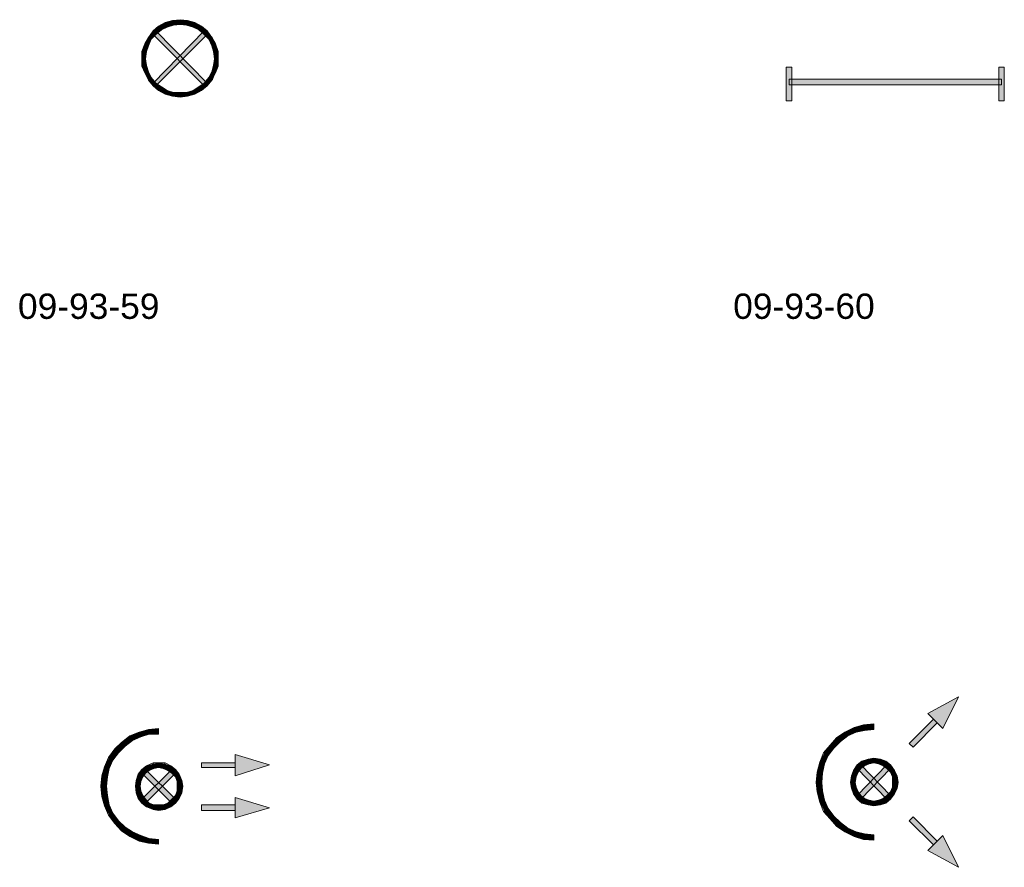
# Model space of a CAD drawing. Header units: millimetres. Extents: x 11 to 308, y -2333 to 36.
# Tile 22 of 85: x 15 to 105, y -1538 to -1461. Entities that reach past the tile are written whole.
import ezdxf

# ---------------------------------------------------------------- set-up
doc = ezdxf.new("R2010")
doc.units = ezdxf.units.MM
doc.layers.add('DGE_DATOS', color=7, linetype='Continuous', lineweight=0)
doc.layers.add('DGE_SIMBOLOS', color=7, linetype='Continuous', lineweight=0)
doc.styles.add('DGE_ARIAL', font='arial.ttf')

# ---------------------------------------------------------------- blocks, each defined once
blk = doc.blocks.new('DGE_09_93_59')
at = {"layer": 'DGE_SIMBOLOS', "true_color": 0x000000}
for points in [[(-2.215, 3.594), (-1.961, 3.255), (-2.723, 3.171), (-2.215, 3.594)], [(-1.623, 3.933), (-1.453, 3.509), (-2.215, 3.594), (-1.623, 3.933)], [(-1.453, 3.509), (-2.215, 3.594), (-1.961, 3.255), (-1.453, 3.509)], [(-0.945, 4.102), (-0.861, 3.679), (-1.623, 3.933), (-0.945, 4.102)], [(-0.861, 3.679), (-1.623, 3.933), (-1.453, 3.509), (-0.861, 3.679)], [(-0.268, 4.187), (-0.268, 3.763), (-0.945, 4.102), (-0.268, 4.187)], [(-0.268, 3.763), (-0.945, 4.102), (-0.861, 3.679), (-0.268, 3.763)], [(0.409, 4.102), (0.325, 3.679), (-0.268, 4.187), (0.409, 4.102)], [(0.325, 3.679), (-0.268, 4.187), (-0.268, 3.763), (0.325, 3.679)], [(0.917, 3.509), (0.409, 4.102), (0.325, 3.679), (0.917, 3.509)], [(1.087, 3.933), (0.917, 3.509), (0.409, 4.102), (1.087, 3.933)], [(1.425, 3.255), (1.087, 3.933), (0.917, 3.509), (1.425, 3.255)], [(1.679, 3.594), (1.425, 3.255), (1.087, 3.933), (1.679, 3.594)], [(1.933, 2.832), (1.679, 3.594), (1.425, 3.255), (1.933, 2.832)], [(2.187, 3.171), (1.933, 2.832), (1.679, 3.594), (2.187, 3.171)], [(-2.723, 3.171), (-2.469, 2.832), (-3.147, 2.578), (-2.723, 3.171)], [(-2.469, 2.832), (-3.147, 2.578), (-2.893, 2.409), (-2.469, 2.832)], [(-1.961, 3.255), (-2.723, 3.171), (-2.469, 2.832), (-1.961, 3.255)], [(1.933, 3.171), (-2.469, -1.825), (-2.723, -1.571), (1.933, 3.171)], [(-2.469, 3.171), (-2.723, 2.832), (2.187, -1.571), (-2.469, 3.171)], [(-2.723, 2.832), (2.187, -1.571), (1.933, -1.825), (-2.723, 2.832)], [(2.187, 2.832), (1.933, 3.171), (-2.469, -1.825), (2.187, 2.832)], [(2.357, 2.409), (2.187, 3.171), (1.933, 2.832), (2.357, 2.409)], [(2.695, 2.578), (2.357, 2.409), (2.187, 3.171), (2.695, 2.578)], [(-3.485, 1.985), (-3.147, 1.816), (-3.739, 1.308), (-3.485, 1.985)], [(-3.147, 1.816), (-3.739, 1.308), (-3.316, 1.308), (-3.147, 1.816)], [(-3.147, 2.578), (-2.893, 2.409), (-3.485, 1.985), (-3.147, 2.578)], [(-2.893, 2.409), (-3.485, 1.985), (-3.147, 1.816), (-2.893, 2.409)], [(2.611, 1.816), (2.695, 2.578), (2.357, 2.409), (2.611, 1.816)], [(2.949, 1.985), (2.611, 1.816), (2.695, 2.578), (2.949, 1.985)], [(2.78, 1.308), (2.949, 1.985), (2.611, 1.816), (2.78, 1.308)], [(3.203, 1.308), (2.78, 1.308), (2.949, 1.985), (3.203, 1.308)], [(-3.739, 1.308), (-3.316, 1.308), (-3.739, 0.631), (-3.739, 1.308)], [(-3.316, 1.308), (-3.739, 0.631), (-3.401, 0.631), (-3.316, 1.308)], [(2.865, 0.631), (3.203, 1.308), (2.78, 1.308), (2.865, 0.631)], [(3.203, 0.631), (2.865, 0.631), (3.203, 1.308), (3.203, 0.631)], [(-3.739, 0.631), (-3.401, 0.631), (-3.739, -0.047), (-3.739, 0.631)], [(-3.401, 0.631), (-3.739, -0.047), (-3.316, 0.038), (-3.401, 0.631)], [(-3.739, -0.047), (-3.316, 0.038), (-3.485, -0.639), (-3.739, -0.047)], [(-3.316, 0.038), (-3.485, -0.639), (-3.147, -0.555), (-3.316, 0.038)], [(2.611, -0.555), (3.203, -0.047), (2.78, 0.038), (2.611, -0.555)], [(3.203, -0.047), (2.78, 0.038), (3.203, 0.631), (3.203, -0.047)], [(2.78, 0.038), (3.203, 0.631), (2.865, 0.631), (2.78, 0.038)], [(-3.485, -0.639), (-3.147, -0.555), (-3.147, -1.317), (-3.485, -0.639)], [(-3.147, -0.555), (-3.147, -1.317), (-2.893, -1.063), (-3.147, -0.555)], [(2.357, -1.063), (2.949, -0.639), (2.611, -0.555), (2.357, -1.063)], [(2.695, -1.317), (2.357, -1.063), (2.949, -0.639), (2.695, -1.317)], [(2.949, -0.639), (2.611, -0.555), (3.203, -0.047), (2.949, -0.639)], [(-3.147, -1.317), (-2.893, -1.063), (-2.723, -1.825), (-3.147, -1.317)], [(-2.893, -1.063), (-2.723, -1.825), (-2.469, -1.571), (-2.893, -1.063)], [(-2.723, -1.825), (-2.469, -1.571), (-2.215, -2.248), (-2.723, -1.825)], [(-2.469, -1.571), (-2.215, -2.248), (-1.961, -1.909), (-2.469, -1.571)], [(1.425, -1.909), (2.187, -1.825), (1.933, -1.571), (1.425, -1.909)], [(1.933, -1.571), (2.695, -1.317), (2.357, -1.063), (1.933, -1.571)], [(2.187, -1.825), (1.933, -1.571), (2.695, -1.317), (2.187, -1.825)], [(-2.215, -2.248), (-1.961, -1.909), (-1.623, -2.587), (-2.215, -2.248)], [(-1.961, -1.909), (-1.623, -2.587), (-1.453, -2.248), (-1.961, -1.909)], [(-1.623, -2.587), (-1.453, -2.248), (-0.945, -2.756), (-1.623, -2.587)], [(-1.453, -2.248), (-0.945, -2.756), (-0.861, -2.417), (-1.453, -2.248)], [(-0.945, -2.756), (-0.861, -2.417), (-0.268, -2.841), (-0.945, -2.756)], [(-0.861, -2.417), (-0.268, -2.841), (-0.268, -2.417), (-0.861, -2.417)], [(-0.268, -2.841), (-0.268, -2.417), (0.409, -2.756), (-0.268, -2.841)], [(-0.268, -2.417), (0.409, -2.756), (0.325, -2.417), (-0.268, -2.417)], [(0.325, -2.417), (1.087, -2.587), (0.917, -2.248), (0.325, -2.417)], [(0.409, -2.756), (0.325, -2.417), (1.087, -2.587), (0.409, -2.756)], [(0.917, -2.248), (1.679, -2.248), (1.425, -1.909), (0.917, -2.248)], [(1.087, -2.587), (0.917, -2.248), (1.679, -2.248), (1.087, -2.587)], [(1.679, -2.248), (1.425, -1.909), (2.187, -1.825), (1.679, -2.248)]]:
    blk.add_hatch(color=18, dxfattribs=at).paths.add_polyline_path(points, flags=0)
at = {"layer": 'DGE_SIMBOLOS', "color": 18, "lineweight": 9, "true_color": 0x000000}
for points in [[(-2.215, 3.594), (-2.723, 3.171), (-2.469, 2.832), (-1.961, 3.255), (-2.215, 3.594)], [(-1.623, 3.933), (-2.215, 3.594), (-1.961, 3.255), (-1.453, 3.509), (-1.623, 3.933)], [(-0.945, 4.102), (-1.623, 3.933), (-1.453, 3.509), (-0.861, 3.679), (-0.945, 4.102)], [(-0.268, 4.187), (-0.945, 4.102), (-0.861, 3.679), (-0.268, 3.763), (-0.268, 4.187)], [(0.409, 4.102), (-0.268, 4.187), (-0.268, 3.763), (0.325, 3.679), (0.409, 4.102)], [(1.087, 3.933), (0.409, 4.102), (0.325, 3.679), (0.917, 3.509), (1.087, 3.933)], [(1.679, 3.594), (1.087, 3.933), (0.917, 3.509), (1.425, 3.255), (1.679, 3.594)], [(2.187, 3.171), (1.679, 3.594), (1.425, 3.255), (1.933, 2.832), (2.187, 3.171)], [(-2.723, 3.171), (-3.147, 2.578), (-2.893, 2.409), (-2.469, 2.832), (-2.723, 3.171)], [(2.187, 2.832), (-2.469, -1.825), (-2.723, -1.571), (1.933, 3.171), (2.187, 2.832)], [(-2.469, 3.171), (2.187, -1.571), (1.933, -1.825), (-2.723, 2.832), (-2.469, 3.171)], [(2.611, 2.578), (2.187, 3.171), (1.933, 2.832), (2.357, 2.409), (2.611, 2.578)], [(-3.485, 1.985), (-3.739, 1.308), (-3.316, 1.308), (-3.147, 1.816), (-3.485, 1.985)], [(-3.147, 2.578), (-3.485, 1.985), (-3.147, 1.816), (-2.893, 2.409), (-3.147, 2.578)], [(2.949, 1.985), (2.611, 2.578), (2.357, 2.409), (2.611, 1.816), (2.949, 1.985)], [(3.203, 1.308), (2.949, 1.985), (2.611, 1.816), (2.78, 1.308), (3.203, 1.308)], [(-3.739, 1.308), (-3.739, 0.631), (-3.401, 0.631), (-3.316, 1.308), (-3.739, 1.308)], [(3.203, 0.631), (3.203, 1.308), (2.78, 1.308), (2.865, 0.631), (3.203, 0.631)], [(-3.739, 0.631), (-3.739, -0.047), (-3.316, 0.038), (-3.401, 0.631), (-3.739, 0.631)], [(-3.739, -0.047), (-3.485, -0.639), (-3.147, -0.555), (-3.316, 0.038), (-3.739, -0.047)], [(2.949, -0.639), (3.203, -0.047), (2.78, 0.038), (2.611, -0.555), (2.949, -0.639)], [(3.203, -0.047), (3.203, 0.631), (2.865, 0.631), (2.78, 0.038), (3.203, -0.047)], [(-3.485, -0.639), (-3.147, -1.317), (-2.893, -1.063), (-3.147, -0.555), (-3.485, -0.639)], [(2.611, -1.317), (2.949, -0.639), (2.611, -0.555), (2.357, -1.063), (2.611, -1.317)], [(-3.147, -1.317), (-2.723, -1.825), (-2.469, -1.571), (-2.893, -1.063), (-3.147, -1.317)], [(-2.723, -1.825), (-2.215, -2.248), (-1.961, -1.909), (-2.469, -1.571), (-2.723, -1.825)], [(1.679, -2.248), (2.187, -1.825), (1.933, -1.571), (1.425, -1.909), (1.679, -2.248)], [(2.187, -1.825), (2.611, -1.317), (2.357, -1.063), (1.933, -1.571), (2.187, -1.825)], [(-2.215, -2.248), (-1.623, -2.587), (-1.453, -2.248), (-1.961, -1.909), (-2.215, -2.248)], [(-1.623, -2.587), (-0.945, -2.756), (-0.861, -2.417), (-1.453, -2.248), (-1.623, -2.587)], [(-0.945, -2.756), (-0.268, -2.841), (-0.268, -2.417), (-0.861, -2.417), (-0.945, -2.756)], [(-0.268, -2.841), (0.409, -2.756), (0.325, -2.417), (-0.268, -2.417), (-0.268, -2.841)], [(0.409, -2.756), (1.087, -2.587), (0.917, -2.248), (0.325, -2.417), (0.409, -2.756)], [(1.087, -2.587), (1.679, -2.248), (1.425, -1.909), (0.917, -2.248), (1.087, -2.587)]]:
    blk.add_lwpolyline(points, close=True, dxfattribs=at)
blk = doc.blocks.new('DGE_09_93_60')
at = {"layer": 'DGE_SIMBOLOS', "true_color": 0x000000}
for points in [[(-9.666, -0.131), (-10.174, -0.131), (-9.666, -3.179), (-9.666, -0.131)], [(-10.174, -0.131), (-9.666, -3.179), (-10.174, -3.179), (-10.174, -0.131)], [(9.638, -0.131), (9.13, -0.131), (9.638, -3.179), (9.638, -0.131)], [(9.13, -0.131), (9.638, -3.179), (9.13, -3.179), (9.13, -0.131)], [(-9.92, -1.232), (-9.92, -1.74), (9.384, -1.232), (-9.92, -1.232)], [(-9.92, -1.74), (9.384, -1.232), (9.384, -1.74), (-9.92, -1.74)]]:
    blk.add_hatch(color=18, dxfattribs=at).paths.add_polyline_path(points, flags=0)
at = {"layer": 'DGE_SIMBOLOS', "color": 18, "lineweight": 9, "true_color": 0x000000}
for points in [[(-9.666, -0.131), (-9.666, -3.179), (-10.174, -3.179), (-10.174, -0.131), (-9.666, -0.131)], [(9.638, -0.131), (9.638, -3.179), (9.13, -3.179), (9.13, -0.131), (9.638, -0.131)], [(-9.92, -1.232), (9.384, -1.232), (9.384, -1.74), (-9.92, -1.74), (-9.92, -1.232)]]:
    blk.add_lwpolyline(points, close=True, dxfattribs=at)
blk = doc.blocks.new('DGE_09_93_64')
at = {"layer": 'DGE_SIMBOLOS', "true_color": 0x000000}
for points in [[(-3.147, 4.695), (-3.062, 4.271), (-3.993, 4.441), (-3.147, 4.695)], [(-2.215, 4.779), (-2.215, 4.271), (-3.147, 4.695), (-2.215, 4.779)], [(-2.215, 4.271), (-3.147, 4.695), (-3.062, 4.271), (-2.215, 4.271)], [(-4.84, 4.102), (-4.586, 3.679), (-5.602, 3.509), (-4.84, 4.102)], [(-4.586, 3.679), (-5.602, 3.509), (-5.263, 3.171), (-4.586, 3.679)], [(-3.993, 4.441), (-3.824, 4.017), (-4.84, 4.102), (-3.993, 4.441)], [(-3.824, 4.017), (-4.84, 4.102), (-4.586, 3.679), (-3.824, 4.017)], [(-3.062, 4.271), (-3.993, 4.441), (-3.824, 4.017), (-3.062, 4.271)], [(-6.195, 2.916), (-5.856, 2.578), (-6.703, 2.155), (-6.195, 2.916)], [(-5.602, 3.509), (-5.263, 3.171), (-6.195, 2.916), (-5.602, 3.509)], [(-5.263, 3.171), (-6.195, 2.916), (-5.856, 2.578), (-5.263, 3.171)], [(-6.703, 2.155), (-6.364, 1.9), (-7.126, 1.308), (-6.703, 2.155)], [(-6.364, 1.9), (-7.126, 1.308), (-6.703, 1.139), (-6.364, 1.9)], [(-5.856, 2.578), (-6.703, 2.155), (-6.364, 1.9), (-5.856, 2.578)], [(4.727, 2.408), (7.86, 1.477), (4.727, 0.461), (4.727, 2.408)], [(-7.126, 1.308), (-6.703, 1.139), (-7.38, 0.461), (-7.126, 1.308)], [(-6.703, 1.139), (-7.38, 0.461), (-6.872, 0.376), (-6.703, 1.139)], [(-3.739, 1.054), (-3.401, 0.715), (-4.078, 0.631), (-3.739, 1.054)], [(-3.316, 1.392), (-3.062, 0.969), (-3.739, 1.054), (-3.316, 1.392)], [(-3.401, 1.054), (-3.739, 0.715), (-0.691, -1.655), (-3.401, 1.054)], [(-1.03, 1.054), (-3.401, -1.994), (-3.739, -1.655), (-1.03, 1.054)], [(-3.062, 0.969), (-3.739, 1.054), (-3.401, 0.715), (-3.062, 0.969)], [(-0.691, 0.715), (-1.03, 1.054), (-3.401, -1.994), (-0.691, 0.715)], [(-2.723, 1.562), (-2.639, 1.139), (-3.316, 1.392), (-2.723, 1.562)], [(-2.639, 1.139), (-3.316, 1.392), (-3.062, 0.969), (-2.639, 1.139)], [(-2.215, 1.647), (-2.215, 1.223), (-2.723, 1.562), (-2.215, 1.647)], [(-2.215, 1.223), (-2.723, 1.562), (-2.639, 1.139), (-2.215, 1.223)], [(-1.623, 1.562), (-1.792, 1.139), (-2.215, 1.647), (-1.623, 1.562)], [(-1.792, 1.139), (-2.215, 1.647), (-2.215, 1.223), (-1.792, 1.139)], [(-1.369, 0.969), (-1.623, 1.562), (-1.792, 1.139), (-1.369, 0.969)], [(-1.115, 1.392), (-1.369, 0.969), (-1.623, 1.562), (-1.115, 1.392)], [(-1.03, 0.715), (-1.115, 1.392), (-1.369, 0.969), (-1.03, 0.715)], [(-0.691, 1.054), (-1.03, 0.715), (-1.115, 1.392), (-0.691, 1.054)], [(-0.691, 0.376), (-0.691, 1.054), (-1.03, 0.715), (-0.691, 0.376)], [(-0.353, 0.631), (-0.691, 0.376), (-0.691, 1.054), (-0.353, 0.631)], [(1.679, 1.647), (1.679, 1.223), (4.727, 1.647), (1.679, 1.647)], [(1.679, 1.223), (4.727, 1.647), (4.727, 1.223), (1.679, 1.223)], [(-7.38, 0.461), (-6.872, 0.376), (-7.465, -0.47), (-7.38, 0.461)], [(-6.872, 0.376), (-7.465, -0.47), (-6.957, -0.47), (-6.872, 0.376)], [(-4.247, 0.038), (-3.824, -0.047), (-4.332, -0.47), (-4.247, 0.038)], [(-4.078, 0.631), (-3.655, 0.376), (-4.247, 0.038), (-4.078, 0.631)], [(-3.655, 0.376), (-4.247, 0.038), (-3.824, -0.047), (-3.655, 0.376)], [(-3.401, 0.715), (-4.078, 0.631), (-3.655, 0.376), (-3.401, 0.715)], [(-3.739, 0.715), (-0.691, -1.655), (-1.03, -1.994), (-3.739, 0.715)], [(-0.522, -0.047), (-0.353, 0.631), (-0.691, 0.376), (-0.522, -0.047)], [(-0.099, 0.038), (-0.522, -0.047), (-0.353, 0.631), (-0.099, 0.038)], [(-0.014, -0.47), (-0.522, -0.47), (-0.099, 0.038), (-0.014, -0.47)], [(-0.522, -0.47), (-0.099, 0.038), (-0.522, -0.047), (-0.522, -0.47)], [(-7.465, -0.47), (-6.957, -0.47), (-7.38, -1.401), (-7.465, -0.47)], [(-6.957, -0.47), (-7.38, -1.401), (-6.872, -1.317), (-6.957, -0.47)], [(-3.824, -0.047), (-4.332, -0.47), (-3.909, -0.47), (-3.824, -0.047)], [(-4.332, -0.47), (-3.909, -0.47), (-4.247, -1.063), (-4.332, -0.47)], [(-3.909, -0.47), (-4.247, -1.063), (-3.824, -0.893), (-3.909, -0.47)], [(-4.247, -1.063), (-3.824, -0.893), (-4.078, -1.571), (-4.247, -1.063)], [(-3.824, -0.893), (-4.078, -1.571), (-3.655, -1.317), (-3.824, -0.893)], [(-0.691, -1.317), (-0.099, -1.063), (-0.522, -0.893), (-0.691, -1.317)], [(-0.099, -1.063), (-0.522, -0.893), (-0.014, -0.47), (-0.099, -1.063)], [(-0.522, -0.893), (-0.014, -0.47), (-0.522, -0.47), (-0.522, -0.893)], [(-7.38, -1.401), (-6.872, -1.317), (-7.126, -2.248), (-7.38, -1.401)], [(-6.872, -1.317), (-7.126, -2.248), (-6.703, -2.163), (-6.872, -1.317)], [(-4.078, -1.571), (-3.655, -1.317), (-3.739, -1.994), (-4.078, -1.571)], [(-3.655, -1.317), (-3.739, -1.994), (-3.401, -1.655), (-3.655, -1.317)], [(-3.739, -1.994), (-3.401, -1.655), (-3.316, -2.333), (-3.739, -1.994)], [(-3.401, -1.655), (-3.316, -2.333), (-3.062, -1.994), (-3.401, -1.655)], [(-1.369, -1.994), (-0.691, -1.994), (-1.03, -1.655), (-1.369, -1.994)], [(-1.03, -1.655), (-0.353, -1.571), (-0.691, -1.317), (-1.03, -1.655)], [(-0.691, -1.994), (-1.03, -1.655), (-0.353, -1.571), (-0.691, -1.994)], [(-0.353, -1.571), (-0.691, -1.317), (-0.099, -1.063), (-0.353, -1.571)], [(4.727, -1.486), (7.86, -2.417), (4.727, -3.349), (4.727, -1.486)], [(-7.126, -2.248), (-6.703, -2.163), (-6.703, -3.095), (-7.126, -2.248)], [(-6.703, -2.163), (-6.703, -3.095), (-6.364, -2.925), (-6.703, -2.163)], [(-3.316, -2.333), (-3.062, -1.994), (-2.723, -2.587), (-3.316, -2.333)], [(-3.062, -1.994), (-2.723, -2.587), (-2.639, -2.163), (-3.062, -1.994)], [(-2.723, -2.587), (-2.639, -2.163), (-2.215, -2.671), (-2.723, -2.587)], [(-2.639, -2.163), (-2.215, -2.671), (-2.215, -2.163), (-2.639, -2.163)], [(-2.215, -2.671), (-2.215, -2.163), (-1.623, -2.587), (-2.215, -2.671)], [(-2.215, -2.163), (-1.623, -2.587), (-1.792, -2.163), (-2.215, -2.163)], [(-1.792, -2.163), (-1.115, -2.333), (-1.369, -1.994), (-1.792, -2.163)], [(-1.623, -2.587), (-1.792, -2.163), (-1.115, -2.333), (-1.623, -2.587)], [(-1.115, -2.333), (-1.369, -1.994), (-0.691, -1.994), (-1.115, -2.333)], [(1.679, -2.163), (1.679, -2.671), (4.727, -2.163), (1.679, -2.163)], [(1.679, -2.671), (4.727, -2.163), (4.727, -2.671), (1.679, -2.671)], [(-6.703, -3.095), (-6.364, -2.925), (-6.195, -3.857), (-6.703, -3.095)], [(-6.364, -2.925), (-6.195, -3.857), (-5.856, -3.603), (-6.364, -2.925)], [(-6.195, -3.857), (-5.856, -3.603), (-5.602, -4.534), (-6.195, -3.857)], [(-5.856, -3.603), (-5.602, -4.534), (-5.263, -4.195), (-5.856, -3.603)], [(-5.602, -4.534), (-5.263, -4.195), (-4.84, -5.042), (-5.602, -4.534)], [(-5.263, -4.195), (-4.84, -5.042), (-4.586, -4.619), (-5.263, -4.195)], [(-4.84, -5.042), (-4.586, -4.619), (-3.993, -5.465), (-4.84, -5.042)], [(-4.586, -4.619), (-3.993, -5.465), (-3.824, -4.958), (-4.586, -4.619)], [(-3.993, -5.465), (-3.824, -4.958), (-3.147, -5.635), (-3.993, -5.465)], [(-3.824, -4.958), (-3.147, -5.635), (-3.062, -5.211), (-3.824, -4.958)], [(-3.147, -5.635), (-3.062, -5.211), (-2.215, -5.719), (-3.147, -5.635)], [(-3.062, -5.211), (-2.215, -5.719), (-2.215, -5.296), (-3.062, -5.211)]]:
    blk.add_hatch(color=18, dxfattribs=at).paths.add_polyline_path(points, flags=0)
at = {"layer": 'DGE_SIMBOLOS', "color": 18, "lineweight": 9, "true_color": 0x000000}
for points in [[(-3.147, 4.695), (-3.993, 4.441), (-3.824, 4.017), (-3.062, 4.271), (-3.147, 4.695)], [(-2.215, 4.779), (-3.147, 4.695), (-3.062, 4.271), (-2.215, 4.271), (-2.215, 4.779)], [(-4.84, 4.102), (-5.602, 3.509), (-5.263, 3.171), (-4.586, 3.679), (-4.84, 4.102)], [(-3.993, 4.441), (-4.84, 4.102), (-4.586, 3.679), (-3.824, 4.017), (-3.993, 4.441)], [(-6.195, 2.916), (-6.787, 2.155), (-6.364, 1.9), (-5.856, 2.578), (-6.195, 2.916)], [(-5.602, 3.509), (-6.195, 2.916), (-5.856, 2.578), (-5.263, 3.171), (-5.602, 3.509)], [(-6.787, 2.155), (-7.126, 1.308), (-6.703, 1.139), (-6.364, 1.9), (-6.787, 2.155)], [(4.727, 2.408), (7.86, 1.477), (4.727, 0.461), (4.727, 2.408)], [(-7.126, 1.308), (-7.38, 0.461), (-6.872, 0.376), (-6.703, 1.139), (-7.126, 1.308)], [(-3.739, 1.054), (-4.078, 0.631), (-3.655, 0.376), (-3.401, 0.715), (-3.739, 1.054)], [(-3.316, 1.392), (-3.739, 1.054), (-3.401, 0.715), (-3.062, 0.969), (-3.316, 1.392)], [(-3.401, 1.054), (-0.691, -1.655), (-1.03, -1.994), (-3.739, 0.715), (-3.401, 1.054)], [(-0.691, 0.715), (-3.401, -1.994), (-3.739, -1.655), (-1.03, 1.054), (-0.691, 0.715)], [(-2.723, 1.647), (-3.316, 1.392), (-3.062, 0.969), (-2.639, 1.139), (-2.723, 1.647)], [(-2.215, 1.647), (-2.723, 1.647), (-2.639, 1.139), (-2.215, 1.223), (-2.215, 1.647)], [(-1.623, 1.647), (-2.215, 1.647), (-2.215, 1.223), (-1.792, 1.139), (-1.623, 1.647)], [(-1.115, 1.392), (-1.623, 1.647), (-1.792, 1.139), (-1.369, 0.969), (-1.115, 1.392)], [(-0.691, 1.054), (-1.115, 1.392), (-1.369, 0.969), (-1.03, 0.715), (-0.691, 1.054)], [(-0.353, 0.631), (-0.691, 1.054), (-1.03, 0.715), (-0.691, 0.376), (-0.353, 0.631)], [(1.679, 1.647), (4.727, 1.647), (4.727, 1.223), (1.679, 1.223), (1.679, 1.647)], [(-7.38, 0.461), (-7.465, -0.47), (-6.957, -0.47), (-6.872, 0.376), (-7.38, 0.461)], [(-4.247, 0.038), (-4.332, -0.47), (-3.909, -0.47), (-3.824, -0.047), (-4.247, 0.038)], [(-4.078, 0.631), (-4.247, 0.038), (-3.824, -0.047), (-3.655, 0.376), (-4.078, 0.631)], [(-0.099, 0.038), (-0.353, 0.631), (-0.691, 0.376), (-0.522, -0.047), (-0.099, 0.038)], [(-0.014, -0.47), (-0.099, 0.038), (-0.522, -0.047), (-0.522, -0.47), (-0.014, -0.47)], [(-7.465, -0.47), (-7.38, -1.401), (-6.872, -1.317), (-6.957, -0.47), (-7.465, -0.47)], [(-4.332, -0.47), (-4.247, -1.063), (-3.824, -0.893), (-3.909, -0.47), (-4.332, -0.47)], [(-4.247, -1.063), (-4.078, -1.571), (-3.655, -1.317), (-3.824, -0.893), (-4.247, -1.063)], [(-0.353, -1.571), (-0.099, -1.063), (-0.522, -0.893), (-0.691, -1.317), (-0.353, -1.571)], [(-0.099, -1.063), (-0.014, -0.47), (-0.522, -0.47), (-0.522, -0.893), (-0.099, -1.063)], [(-7.38, -1.401), (-7.126, -2.248), (-6.703, -2.163), (-6.872, -1.317), (-7.38, -1.401)], [(-4.078, -1.571), (-3.739, -1.994), (-3.401, -1.655), (-3.655, -1.317), (-4.078, -1.571)], [(-3.739, -1.994), (-3.316, -2.333), (-3.062, -1.994), (-3.401, -1.655), (-3.739, -1.994)], [(-1.115, -2.333), (-0.691, -1.994), (-1.03, -1.655), (-1.369, -1.994), (-1.115, -2.333)], [(-0.691, -1.994), (-0.353, -1.571), (-0.691, -1.317), (-1.03, -1.655), (-0.691, -1.994)], [(4.727, -1.486), (7.86, -2.417), (4.727, -3.349), (4.727, -1.486)], [(-7.126, -2.248), (-6.787, -3.095), (-6.364, -2.925), (-6.703, -2.163), (-7.126, -2.248)], [(-3.316, -2.333), (-2.723, -2.587), (-2.639, -2.163), (-3.062, -1.994), (-3.316, -2.333)], [(-2.723, -2.587), (-2.215, -2.671), (-2.215, -2.163), (-2.639, -2.163), (-2.723, -2.587)], [(-2.215, -2.671), (-1.623, -2.587), (-1.792, -2.163), (-2.215, -2.163), (-2.215, -2.671)], [(-1.623, -2.587), (-1.115, -2.333), (-1.369, -1.994), (-1.792, -2.163), (-1.623, -2.587)], [(1.679, -2.163), (4.727, -2.163), (4.727, -2.671), (1.679, -2.671), (1.679, -2.163)], [(-6.787, -3.095), (-6.195, -3.857), (-5.856, -3.603), (-6.364, -2.925), (-6.787, -3.095)], [(-6.195, -3.857), (-5.602, -4.534), (-5.263, -4.195), (-5.856, -3.603), (-6.195, -3.857)], [(-5.602, -4.534), (-4.84, -5.042), (-4.586, -4.619), (-5.263, -4.195), (-5.602, -4.534)], [(-4.84, -5.042), (-3.993, -5.465), (-3.824, -4.958), (-4.586, -4.619), (-4.84, -5.042)], [(-3.993, -5.465), (-3.147, -5.635), (-3.062, -5.211), (-3.824, -4.958), (-3.993, -5.465)], [(-3.147, -5.635), (-2.215, -5.719), (-2.215, -5.296), (-3.062, -5.211), (-3.147, -5.635)]]:
    blk.add_lwpolyline(points, close=True, dxfattribs=at)
blk = doc.blocks.new('DGE_09_93_65')
at = {"layer": 'DGE_SIMBOLOS', "true_color": 0x000000}
for points in [[(5.489, 7.658), (4.05, 4.779), (2.695, 6.134), (5.489, 7.658)], [(3.203, 5.626), (1.341, 3.086), (1.002, 3.425), (3.203, 5.626)], [(3.542, 5.287), (3.203, 5.626), (1.341, 3.086), (3.542, 5.287)], [(-3.993, 4.864), (-3.824, 4.441), (-4.84, 4.441), (-3.993, 4.864)], [(-3.147, 5.118), (-3.062, 4.61), (-3.993, 4.864), (-3.147, 5.118)], [(-3.062, 4.61), (-3.993, 4.864), (-3.824, 4.441), (-3.062, 4.61)], [(-2.215, 5.203), (-2.215, 4.695), (-3.147, 5.118), (-2.215, 5.203)], [(-2.215, 4.695), (-3.147, 5.118), (-3.062, 4.61), (-2.215, 4.695)], [(-5.602, 3.933), (-5.263, 3.594), (-6.195, 3.255), (-5.602, 3.933)], [(-5.263, 3.594), (-6.195, 3.255), (-5.856, 3.001), (-5.263, 3.594)], [(-4.84, 4.441), (-4.586, 4.102), (-5.602, 3.933), (-4.84, 4.441)], [(-4.586, 4.102), (-5.602, 3.933), (-5.263, 3.594), (-4.586, 4.102)], [(-3.824, 4.441), (-4.84, 4.441), (-4.586, 4.102), (-3.824, 4.441)], [(-6.195, 3.255), (-5.856, 3.001), (-6.703, 2.578), (-6.195, 3.255)], [(-5.856, 3.001), (-6.703, 2.578), (-6.364, 2.324), (-5.856, 3.001)], [(-6.703, 2.578), (-6.364, 2.324), (-7.126, 1.731), (-6.703, 2.578)], [(-6.364, 2.324), (-7.126, 1.731), (-6.703, 1.562), (-6.364, 2.324)], [(-3.316, 1.816), (-3.062, 1.393), (-3.739, 1.477), (-3.316, 1.816)], [(-2.723, 1.985), (-2.639, 1.562), (-3.316, 1.816), (-2.723, 1.985)], [(-2.639, 1.562), (-3.316, 1.816), (-3.062, 1.393), (-2.639, 1.562)], [(-2.215, 2.07), (-2.215, 1.647), (-2.723, 1.985), (-2.215, 2.07)], [(-2.215, 1.647), (-2.723, 1.985), (-2.639, 1.562), (-2.215, 1.647)], [(-1.623, 1.985), (-1.792, 1.562), (-2.215, 2.07), (-1.623, 1.985)], [(-1.792, 1.562), (-2.215, 2.07), (-2.215, 1.647), (-1.792, 1.562)], [(-1.369, 1.393), (-1.623, 1.985), (-1.792, 1.562), (-1.369, 1.393)], [(-1.115, 1.816), (-1.369, 1.393), (-1.623, 1.985), (-1.115, 1.816)], [(-1.03, 1.139), (-1.115, 1.816), (-1.369, 1.393), (-1.03, 1.139)], [(-0.691, 1.477), (-1.03, 1.139), (-1.115, 1.816), (-0.691, 1.477)], [(-7.126, 1.731), (-6.703, 1.562), (-7.38, 0.8), (-7.126, 1.731)], [(-6.703, 1.562), (-7.38, 0.8), (-6.872, 0.715), (-6.703, 1.562)], [(-4.078, 0.969), (-3.655, 0.8), (-4.247, 0.461), (-4.078, 0.969)], [(-3.739, 1.477), (-3.401, 1.139), (-4.078, 0.969), (-3.739, 1.477)], [(-3.401, 1.139), (-4.078, 0.969), (-3.655, 0.8), (-3.401, 1.139)], [(-1.03, 1.477), (-3.401, -1.655), (-3.739, -1.317), (-1.03, 1.477)], [(-3.401, 1.477), (-3.739, 1.139), (-0.691, -1.317), (-3.401, 1.477)], [(-3.062, 1.393), (-3.739, 1.477), (-3.401, 1.139), (-3.062, 1.393)], [(-3.739, 1.139), (-0.691, -1.317), (-1.03, -1.655), (-3.739, 1.139)], [(-0.691, 1.139), (-1.03, 1.477), (-3.401, -1.655), (-0.691, 1.139)], [(-0.691, 0.8), (-0.691, 1.477), (-1.03, 1.139), (-0.691, 0.8)], [(-0.353, 0.969), (-0.691, 0.8), (-0.691, 1.477), (-0.353, 0.969)], [(-0.522, 0.377), (-0.353, 0.969), (-0.691, 0.8), (-0.522, 0.377)], [(-0.099, 0.461), (-0.522, 0.377), (-0.353, 0.969), (-0.099, 0.461)], [(-7.38, 0.8), (-6.872, 0.715), (-7.465, -0.131), (-7.38, 0.8)], [(-6.872, 0.715), (-7.465, -0.131), (-6.957, -0.131), (-6.872, 0.715)], [(-4.247, 0.461), (-3.824, 0.377), (-4.332, -0.131), (-4.247, 0.461)], [(-3.824, 0.377), (-4.332, -0.131), (-3.909, -0.131), (-3.824, 0.377)], [(-3.655, 0.8), (-4.247, 0.461), (-3.824, 0.377), (-3.655, 0.8)], [(-0.014, -0.131), (-0.522, -0.131), (-0.099, 0.461), (-0.014, -0.131)], [(-0.522, -0.131), (-0.099, 0.461), (-0.522, 0.377), (-0.522, -0.131)], [(-7.465, -0.131), (-6.957, -0.131), (-7.38, -0.978), (-7.465, -0.131)], [(-6.957, -0.131), (-7.38, -0.978), (-6.872, -0.893), (-6.957, -0.131)], [(-7.38, -0.978), (-6.872, -0.893), (-7.126, -1.909), (-7.38, -0.978)], [(-6.872, -0.893), (-7.126, -1.909), (-6.703, -1.74), (-6.872, -0.893)], [(-4.332, -0.131), (-3.909, -0.131), (-4.247, -0.639), (-4.332, -0.131)], [(-3.909, -0.131), (-4.247, -0.639), (-3.824, -0.555), (-3.909, -0.131)], [(-4.247, -0.639), (-3.824, -0.555), (-4.078, -1.147), (-4.247, -0.639)], [(-3.824, -0.555), (-4.078, -1.147), (-3.655, -0.978), (-3.824, -0.555)], [(-0.691, -0.978), (-0.099, -0.639), (-0.522, -0.555), (-0.691, -0.978)], [(-0.353, -1.147), (-0.691, -0.978), (-0.099, -0.639), (-0.353, -1.147)], [(-0.099, -0.639), (-0.522, -0.555), (-0.014, -0.131), (-0.099, -0.639)], [(-0.522, -0.555), (-0.014, -0.131), (-0.522, -0.131), (-0.522, -0.555)], [(-7.126, -1.909), (-6.703, -1.74), (-6.703, -2.756), (-7.126, -1.909)], [(-6.703, -1.74), (-6.703, -2.756), (-6.364, -2.502), (-6.703, -1.74)], [(-4.078, -1.147), (-3.655, -0.978), (-3.739, -1.655), (-4.078, -1.147)], [(-3.655, -0.978), (-3.739, -1.655), (-3.401, -1.317), (-3.655, -0.978)], [(-3.739, -1.655), (-3.401, -1.317), (-3.316, -1.994), (-3.739, -1.655)], [(-3.401, -1.317), (-3.316, -1.994), (-3.062, -1.571), (-3.401, -1.317)], [(-3.316, -1.994), (-3.062, -1.571), (-2.723, -2.163), (-3.316, -1.994)], [(-3.062, -1.571), (-2.723, -2.163), (-2.639, -1.74), (-3.062, -1.571)], [(-2.723, -2.163), (-2.639, -1.74), (-2.215, -2.248), (-2.723, -2.163)], [(-2.639, -1.74), (-2.215, -2.248), (-2.215, -1.825), (-2.639, -1.74)], [(-2.215, -1.825), (-1.623, -2.163), (-1.792, -1.74), (-2.215, -1.825)], [(-1.792, -1.74), (-1.115, -1.994), (-1.369, -1.571), (-1.792, -1.74)], [(-1.623, -2.163), (-1.792, -1.74), (-1.115, -1.994), (-1.623, -2.163)], [(-1.369, -1.571), (-0.691, -1.655), (-1.03, -1.317), (-1.369, -1.571)], [(-1.115, -1.994), (-1.369, -1.571), (-0.691, -1.655), (-1.115, -1.994)], [(-1.03, -1.317), (-0.353, -1.147), (-0.691, -0.978), (-1.03, -1.317)], [(-0.691, -1.655), (-1.03, -1.317), (-0.353, -1.147), (-0.691, -1.655)], [(-6.703, -2.756), (-6.364, -2.502), (-6.195, -3.433), (-6.703, -2.756)], [(-6.364, -2.502), (-6.195, -3.433), (-5.856, -3.179), (-6.364, -2.502)], [(-2.215, -2.248), (-2.215, -1.825), (-1.623, -2.163), (-2.215, -2.248)], [(-6.195, -3.433), (-5.856, -3.179), (-5.602, -4.111), (-6.195, -3.433)], [(-5.856, -3.179), (-5.602, -4.111), (-5.263, -3.772), (-5.856, -3.179)], [(1.341, -3.264), (1.002, -3.603), (3.542, -5.465), (1.341, -3.264)], [(-5.602, -4.111), (-5.263, -3.772), (-4.84, -4.619), (-5.602, -4.111)], [(-5.263, -3.772), (-4.84, -4.619), (-4.586, -4.28), (-5.263, -3.772)], [(-4.84, -4.619), (-4.586, -4.28), (-3.993, -5.042), (-4.84, -4.619)], [(-4.586, -4.28), (-3.993, -5.042), (-3.824, -4.619), (-4.586, -4.28)], [(1.002, -3.603), (3.542, -5.465), (3.203, -5.804), (1.002, -3.603)], [(-3.993, -5.042), (-3.824, -4.619), (-3.147, -5.296), (-3.993, -5.042)], [(-3.824, -4.619), (-3.147, -5.296), (-3.062, -4.788), (-3.824, -4.619)], [(-3.147, -5.296), (-3.062, -4.788), (-2.215, -5.381), (-3.147, -5.296)], [(-3.062, -4.788), (-2.215, -5.381), (-2.215, -4.873), (-3.062, -4.788)], [(4.05, -4.957), (5.489, -7.836), (2.695, -6.312), (4.05, -4.957)]]:
    blk.add_hatch(color=18, dxfattribs=at).paths.add_polyline_path(points, flags=0)
at = {"layer": 'DGE_SIMBOLOS', "color": 18, "lineweight": 9, "true_color": 0x000000}
for points in [[(5.489, 7.658), (4.05, 4.779), (2.695, 6.134), (5.489, 7.658)], [(3.542, 5.287), (1.341, 3.086), (1.002, 3.425), (3.203, 5.626), (3.542, 5.287)], [(-3.993, 4.864), (-4.84, 4.441), (-4.586, 4.102), (-3.824, 4.441), (-3.993, 4.864)], [(-3.147, 5.118), (-3.993, 4.864), (-3.824, 4.441), (-3.062, 4.61), (-3.147, 5.118)], [(-2.215, 5.203), (-3.147, 5.118), (-3.062, 4.61), (-2.215, 4.695), (-2.215, 5.203)], [(-5.602, 3.933), (-6.195, 3.255), (-5.856, 3.001), (-5.263, 3.594), (-5.602, 3.933)], [(-4.84, 4.441), (-5.602, 3.933), (-5.263, 3.594), (-4.586, 4.102), (-4.84, 4.441)], [(-6.195, 3.255), (-6.787, 2.578), (-6.364, 2.324), (-5.856, 3.001), (-6.195, 3.255)], [(-6.787, 2.578), (-7.126, 1.731), (-6.703, 1.562), (-6.364, 2.324), (-6.787, 2.578)], [(-3.316, 1.816), (-3.739, 1.477), (-3.401, 1.139), (-3.062, 1.393), (-3.316, 1.816)], [(-2.723, 1.985), (-3.316, 1.816), (-3.062, 1.393), (-2.639, 1.562), (-2.723, 1.985)], [(-2.215, 2.07), (-2.723, 1.985), (-2.639, 1.562), (-2.215, 1.647), (-2.215, 2.07)], [(-1.623, 1.985), (-2.215, 2.07), (-2.215, 1.647), (-1.792, 1.562), (-1.623, 1.985)], [(-1.115, 1.816), (-1.623, 1.985), (-1.792, 1.562), (-1.369, 1.393), (-1.115, 1.816)], [(-0.691, 1.477), (-1.115, 1.816), (-1.369, 1.393), (-1.03, 1.139), (-0.691, 1.477)], [(-7.126, 1.731), (-7.38, 0.8), (-6.872, 0.715), (-6.703, 1.562), (-7.126, 1.731)], [(-4.078, 0.969), (-4.247, 0.461), (-3.824, 0.377), (-3.655, 0.8), (-4.078, 0.969)], [(-3.739, 1.477), (-4.078, 0.969), (-3.655, 0.8), (-3.401, 1.139), (-3.739, 1.477)], [(-0.691, 1.139), (-3.401, -1.655), (-3.739, -1.317), (-1.03, 1.477), (-0.691, 1.139)], [(-3.401, 1.477), (-0.691, -1.317), (-1.03, -1.655), (-3.739, 1.139), (-3.401, 1.477)], [(-0.353, 0.969), (-0.691, 1.477), (-1.03, 1.139), (-0.691, 0.8), (-0.353, 0.969)], [(-0.099, 0.461), (-0.353, 0.969), (-0.691, 0.8), (-0.522, 0.377), (-0.099, 0.461)], [(-7.38, 0.8), (-7.465, -0.131), (-6.957, -0.131), (-6.872, 0.715), (-7.38, 0.8)], [(-4.247, 0.461), (-4.332, -0.131), (-3.909, -0.131), (-3.824, 0.377), (-4.247, 0.461)], [(-0.014, -0.131), (-0.099, 0.461), (-0.522, 0.377), (-0.522, -0.131), (-0.014, -0.131)], [(-7.465, -0.131), (-7.38, -0.978), (-6.872, -0.893), (-6.957, -0.131), (-7.465, -0.131)], [(-7.38, -0.978), (-7.126, -1.909), (-6.703, -1.74), (-6.872, -0.893), (-7.38, -0.978)], [(-4.332, -0.131), (-4.247, -0.639), (-3.824, -0.555), (-3.909, -0.131), (-4.332, -0.131)], [(-4.247, -0.639), (-4.078, -1.147), (-3.655, -0.978), (-3.824, -0.555), (-4.247, -0.639)], [(-0.353, -1.147), (-0.099, -0.639), (-0.522, -0.555), (-0.691, -0.978), (-0.353, -1.147)], [(-0.099, -0.639), (-0.014, -0.131), (-0.522, -0.131), (-0.522, -0.555), (-0.099, -0.639)], [(-7.126, -1.909), (-6.787, -2.756), (-6.364, -2.502), (-6.703, -1.74), (-7.126, -1.909)], [(-4.078, -1.147), (-3.739, -1.655), (-3.401, -1.317), (-3.655, -0.978), (-4.078, -1.147)], [(-3.739, -1.655), (-3.316, -1.994), (-3.062, -1.571), (-3.401, -1.317), (-3.739, -1.655)], [(-3.316, -1.994), (-2.723, -2.163), (-2.639, -1.74), (-3.062, -1.571), (-3.316, -1.994)], [(-2.723, -2.163), (-2.215, -2.248), (-2.215, -1.825), (-2.639, -1.74), (-2.723, -2.163)], [(-2.215, -2.248), (-1.623, -2.163), (-1.792, -1.74), (-2.215, -1.825), (-2.215, -2.248)], [(-1.623, -2.163), (-1.115, -1.994), (-1.369, -1.571), (-1.792, -1.74), (-1.623, -2.163)], [(-1.115, -1.994), (-0.691, -1.655), (-1.03, -1.317), (-1.369, -1.571), (-1.115, -1.994)], [(-0.691, -1.655), (-0.353, -1.147), (-0.691, -0.978), (-1.03, -1.317), (-0.691, -1.655)], [(-6.787, -2.756), (-6.195, -3.433), (-5.856, -3.179), (-6.364, -2.502), (-6.787, -2.756)], [(-6.195, -3.433), (-5.602, -4.111), (-5.263, -3.772), (-5.856, -3.179), (-6.195, -3.433)], [(1.341, -3.264), (3.542, -5.465), (3.203, -5.804), (1.002, -3.603), (1.341, -3.264)], [(-5.602, -4.111), (-4.84, -4.619), (-4.586, -4.28), (-5.263, -3.772), (-5.602, -4.111)], [(-4.84, -4.619), (-3.993, -5.042), (-3.824, -4.619), (-4.586, -4.28), (-4.84, -4.619)], [(-3.993, -5.042), (-3.147, -5.296), (-3.062, -4.788), (-3.824, -4.619), (-3.993, -5.042)], [(-3.147, -5.296), (-2.215, -5.381), (-2.215, -4.873), (-3.062, -4.788), (-3.147, -5.296)], [(4.05, -4.957), (5.489, -7.836), (2.695, -6.312), (4.05, -4.957)]]:
    blk.add_lwpolyline(points, close=True, dxfattribs=at)

msp = doc.modelspace()

# ---------------------------------------------------------------- block references
for name, p in [('DGE_09_93_59', (30, -1465)), ('DGE_09_93_60', (95, -1465)), ('DGE_09_93_65', (95, -1530)), ('DGE_09_93_64', (30, -1530))]:
    msp.add_blockref(name, p)

# ---------------------------------------------------------------- texts
at = {"layer": 'DGE_DATOS', "style": 'DGE_ARIAL'}
for s, p in [('09-93-59', (15, -1488)), ('09-93-60', (80, -1488))]:
    msp.add_text(s, height=2.3, dxfattribs=at).set_placement(p)

doc.saveas('drawing.dxf')
